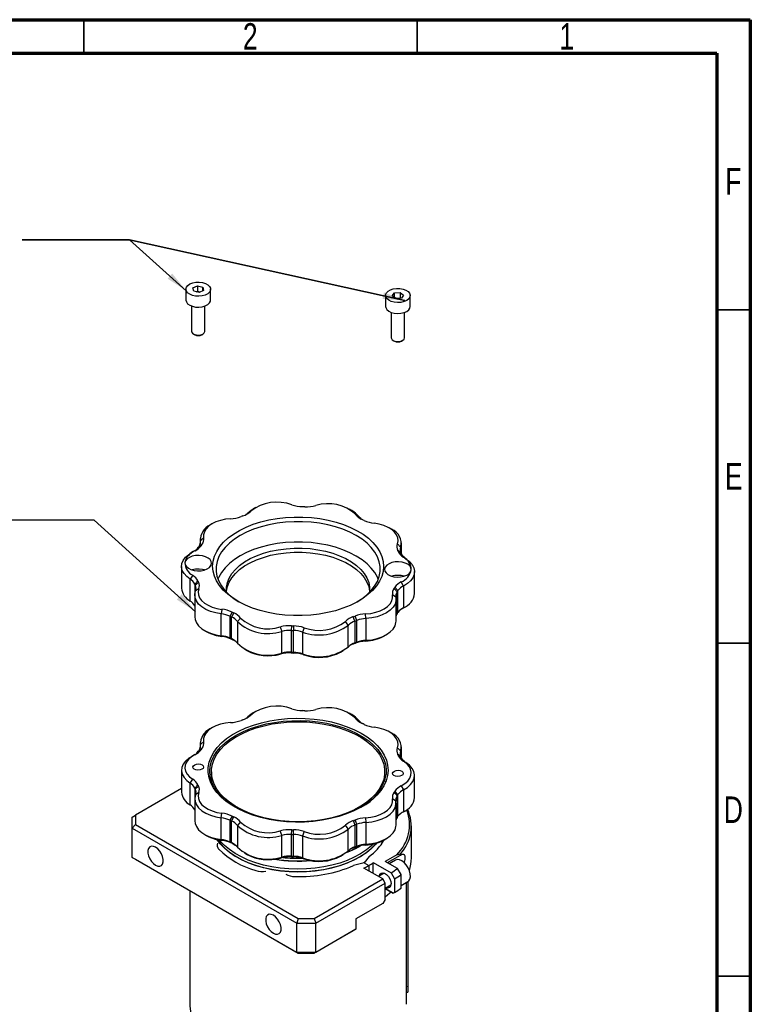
# Paper-space layout 'EXPLODED VIEW' of a CAD drawing. Header units: millimetres. Extents: x 15 to 415, y 5 to 292.
# Tile 26 of 26: x 305 to 415, y 144 to 292. Entities that reach past the tile are written whole.
import ezdxf

# ---------------------------------------------------------------- set-up
doc = ezdxf.new("R2010")
doc.units = ezdxf.units.MM
doc.layers.add('THICCC', color=7, linetype='Continuous', lineweight=35)
doc.styles.add('SLDTEXTSTYLE0', font='TXT', dxfattribs={"width": 0.75})
doc.dimstyles.new('SLDDIMSTYLE6', dxfattribs={"dimtxt": 0.18, "dimasz": 3.302, "dimexe": 0, "dimexo": 0.0625, "dimgap": 0, "dimtad": 0, "dimtih": 1, "dimtoh": 1, "dimdec": 0, "dimrnd": 1e-09, "dimzin": 0, "dimdsep": 46, "dimtxsty": 'Standard', "dimsah": 1, "dimcen": 0.09, "dimadec": 0, "dimazin": 0, "dimtfac": 3.302, "dimtdec": 0, "dimtofl": 0, "dimtmove": 0, "dimatfit": 3, "dimfxl": 1, "dimfrac": 2, "dimtolj": 1, "dimtzin": 0, "dimarcsym": 0})

psp = doc.layouts.new('EXPLODED VIEW')

# ---------------------------------------------------------------- linework, layer by layer
at = {"color": 7, "linetype": 'Continuous', "lineweight": 70}
for p, q in [((15, 292), (415, 292)), ((415, 292), (415, 5)), ((20, 287), (410, 287)), ((410, 287), (410, 10))]:
    psp.add_line(p, q, dxfattribs=at)
at = {"color": 7, "linetype": 'Continuous', "lineweight": 35}
for p, q in [((315, 287), (315, 292)), ((365, 287), (365, 292)), ((410, 248.5), (415, 248.5)), ((410, 198.5), (415, 198.5)), ((415, 148.5), (410, 148.5)), ((410, 148.5), (415, 148.5))]:
    psp.add_line(p, q, dxfattribs=at)
at = {"color": 7, "linetype": 'Continuous', "lineweight": 25}
for p, q in [((330.32, 251.58), (330.32, 249.95)), ((331.36, 251.76), (332.04, 252.07)), ((331.49, 251.27), (331.36, 251.76)), ((332.29, 251.09), (331.49, 251.27)), ((331.87, 251.18), (332.04, 251.26)), ((332.04, 252.07), (332.84, 251.89)), ((332.04, 252.07), (332.04, 251.26)), ((332.04, 251.26), (332.46, 251.16)), ((332.97, 251.4), (332.29, 251.09)), ((332.84, 251.89), (332.97, 251.4)), ((332.84, 251.34), (332.84, 251.89)), ((334.02, 249.95), (334.02, 251.58)), ((361.59, 251.03), (362.45, 251.09)), ((362.45, 251.09), (362.98, 250.7)), ((362.45, 251.09), (362.45, 250.28)), ((360.27, 250.63), (360.27, 249)), ((361.26, 250.56), (361.59, 251.03)), ((361.79, 250.17), (361.26, 250.56)), ((361.59, 250.32), (361.59, 251.03)), ((361.72, 250.22), (362.45, 250.28)), ((362.65, 250.24), (361.79, 250.17)), ((362.45, 250.28), (362.52, 250.23)), ((362.98, 250.7), (362.65, 250.24)), ((363.97, 249), (363.97, 250.63)), ((331.17, 249.05), (331.17, 245.25)), ((333.17, 245.25), (333.17, 249.05)), ((361.12, 248.1), (361.12, 244.3)), ((363.12, 244.3), (363.12, 248.1)), ((331.46, 244.84), (331.64, 244.74)), ((332.7, 244.74), (332.87, 244.84)), ((361.41, 243.89), (361.59, 243.79)), ((362.65, 243.79), (362.83, 243.89)), ((340.76, 218.82), (340.4, 218.61)), ((340.04, 218.28), (339.6, 218.01)), ((355.19, 218.37), (354.84, 218.57)), ((356.23, 217.48), (355.78, 217.78)), ((334.27, 216.4), (333.91, 216.2)), ((361.18, 215.55), (360.83, 215.76)), ((332.97, 214.29), (332.48, 213.85)), ((332.63, 213.15), (332.16, 212.84)), ((332.75, 213.32), (332.28, 213.02)), ((332.45, 214.16), (332.45, 213.36)), ((362.53, 212.9), (362.04, 213.37)), ((362.64, 211.89), (362.64, 213.52)), ((331.48, 212.24), (331.13, 212.04)), ((362.57, 212.06), (362.08, 212.39)), ((362.65, 211.88), (362.17, 212.21)), ((363.33, 211.14), (362.96, 211.36)), ((329.66, 210), (329.66, 206.73)), ((331.33, 208.66), (330.95, 208.06)), ((364.62, 205.94), (364.62, 209.21)), ((330.95, 204.79), (330.95, 208.06)), ((332.12, 207.81), (331.64, 207.33)), ((331.64, 207.33), (331.64, 204.06)), ((332.2, 207.63), (331.72, 207.14)), ((362.13, 206.36), (361.66, 206.87)), ((362.94, 207.05), (362.61, 207.67)), ((362.94, 207.05), (362.94, 203.78)), ((331.64, 205.69), (331.64, 202.42)), ((332.25, 206.65), (331.76, 206.31)), ((361.81, 205.36), (361.31, 205.73)), ((362.01, 206.18), (361.54, 206.7)), ((362.01, 206.18), (362.01, 202.91)), ((362.13, 203.09), (362.13, 206.36)), ((361.84, 201.78), (361.84, 205.05)), ((362.81, 203.7), (363.16, 203.9)), ((335.72, 203.55), (335.61, 202.86)), ((335.61, 199.6), (335.61, 202.86)), ((337.23, 203.13), (336.92, 202.5)), ((336.92, 202.5), (336.92, 199.23)), ((337.48, 203.01), (337.17, 202.38)), ((337.17, 199.11), (337.17, 202.38)), ((355.68, 201.79), (355.42, 202.45)), ((355.96, 201.9), (355.69, 202.55)), ((357.32, 202.18), (357.28, 202.87)), ((362.81, 203.7), (362.61, 203.59)), ((338.51, 202.24), (338.05, 201.72)), ((338.05, 201.72), (338.05, 198.45)), ((344.47, 200.91), (344.68, 200.24)), ((346.13, 201.08), (346.1, 200.39)), ((346.45, 201.07), (346.43, 200.38)), ((354.68, 201.19), (354.25, 201.74)), ((354.68, 197.92), (354.68, 201.19)), ((355.68, 201.79), (355.68, 198.53)), ((355.96, 198.63), (355.96, 201.9)), ((357.32, 202.18), (357.32, 198.91)), ((333.11, 200.38), (333.46, 200.18)), ((335.61, 199.6), (335.72, 199.47)), ((344.68, 196.97), (344.68, 200.24)), ((346.1, 200.39), (346.1, 197.12)), ((346.43, 197.11), (346.43, 200.38)), ((348.07, 200.8), (347.82, 200.14)), ((347.82, 200.14), (347.82, 196.87)), ((360.02, 199.54), (360.38, 199.74)), ((336.92, 199.23), (337.23, 199.05)), ((337.17, 199.11), (337.48, 198.93)), ((337.59, 198.88), (337.48, 198.93)), ((355.42, 198.36), (355.68, 198.53)), ((355.69, 198.46), (355.96, 198.63)), ((357.28, 198.79), (357.32, 198.91)), ((339.1, 197.57), (339.45, 197.36)), ((344.68, 196.97), (344.47, 196.83)), ((346.1, 197.12), (346.13, 197)), ((346.43, 197.11), (346.45, 196.99)), ((347.82, 196.87), (348.07, 196.71)), ((353.53, 197.12), (353.89, 197.32)), ((339.6, 187.42), (340.04, 187.68)), ((340.76, 188.23), (340.4, 188.02)), ((355.19, 187.78), (354.84, 187.98)), ((355.78, 187.19), (356.23, 186.89)), ((334.27, 185.81), (333.91, 185.6)), ((361.18, 184.96), (360.83, 185.17)), ((332.45, 183.56), (332.45, 182.77)), ((332.48, 183.26), (332.97, 183.69)), ((332.16, 182.25), (332.63, 182.56)), ((332.75, 182.73), (332.28, 182.43)), ((362.04, 182.77), (362.53, 182.3)), ((362.57, 181.47), (362.08, 181.8)), ((362.64, 181.3), (362.64, 182.92)), ((331.48, 181.65), (331.13, 181.44)), ((362.17, 181.62), (362.65, 181.28)), ((363.33, 180.55), (362.96, 180.76)), ((329.66, 179.4), (329.66, 176.14)), ((334.14, 179.19), (334.14, 177.73)), ((360.14, 177.73), (360.14, 179.19)), ((330.95, 177.47), (331.33, 178.07)), ((330.95, 174.2), (330.95, 177.47)), ((334.14, 178.24), (334.06, 177.99)), ((360.22, 177.99), (360.14, 178.24)), ((364.62, 175.35), (364.62, 178.61)), ((329.66, 176.65), (322.74, 172.65)), ((332.12, 177.21), (331.64, 176.73)), ((331.64, 176.73), (331.64, 173.47)), ((331.72, 176.55), (332.2, 177.03)), ((332.25, 176.06), (331.76, 175.72)), ((361.54, 176.1), (362.01, 175.59)), ((362.13, 175.77), (361.66, 176.28)), ((362.13, 172.5), (362.13, 175.77)), ((362.61, 177.08), (362.94, 176.45)), ((362.94, 176.45), (362.94, 173.19)), ((331.64, 175.1), (331.64, 171.83)), ((361.81, 174.76), (361.31, 175.14)), ((361.84, 171.19), (361.84, 174.45)), ((362.01, 175.59), (362.01, 172.32)), ((335.61, 172.27), (335.72, 172.96)), ((362.61, 173), (362.81, 173.1)), ((362.81, 173.1), (363.16, 173.31)), ((322.24, 172.36), (322.74, 172.65)), ((322.24, 170.73), (322.24, 172.36)), ((322.74, 172.65), (322.74, 171.26)), ((335.61, 169), (335.61, 172.27)), ((337.23, 172.54), (336.92, 171.91)), ((336.92, 171.91), (336.92, 168.64)), ((337.17, 171.79), (337.48, 172.42)), ((337.17, 168.52), (337.17, 171.79)), ((338.51, 171.65), (338.05, 171.13)), ((355.42, 171.85), (355.68, 171.2)), ((355.96, 171.3), (355.69, 171.95)), ((357.28, 172.28), (357.32, 171.58)), ((357.32, 171.58), (357.32, 168.32)), ((322.74, 171.26), (322.24, 170.73)), ((322.24, 170.73), (346.95, 156.47)), ((322.24, 166.34), (322.24, 170.73)), ((322.74, 171.26), (347.16, 157.16)), ((338.05, 171.13), (338.05, 167.86)), ((344.68, 169.65), (344.47, 170.32)), ((346.13, 170.49), (346.1, 169.79)), ((346.43, 169.78), (346.45, 170.48)), ((348.07, 170.2), (347.82, 169.55)), ((354.68, 170.6), (354.25, 171.15)), ((354.68, 167.33), (354.68, 170.6)), ((355.68, 171.2), (355.68, 167.93)), ((355.96, 168.04), (355.96, 171.3)), ((364.14, 166.25), (364.14, 171.05)), ((333.11, 169.79), (333.46, 169.58)), ((335.72, 168.88), (335.61, 169)), ((336.92, 168.64), (337.23, 168.46)), ((337.48, 168.34), (337.17, 168.52)), ((344.68, 166.38), (344.68, 169.65)), ((346.1, 169.79), (346.1, 166.53)), ((346.43, 166.52), (346.43, 169.78)), ((347.82, 169.55), (347.82, 166.28)), ((360.02, 168.94), (360.38, 169.15)), ((337.48, 168.34), (337.59, 168.29)), ((339.1, 166.97), (339.45, 166.77)), ((355.68, 167.93), (355.42, 167.77)), ((355.69, 167.87), (355.96, 168.04)), ((357.32, 168.32), (357.28, 168.2)), ((346.95, 152.08), (322.24, 166.34)), ((322.24, 166.34), (322.74, 166.05)), ((322.74, 166.05), (347.16, 151.96)), ((344.47, 166.24), (344.68, 166.38)), ((346.1, 166.53), (346.13, 166.41)), ((346.45, 166.4), (346.43, 166.52)), ((347.82, 166.28), (348.07, 166.12)), ((353.53, 166.53), (353.89, 166.73)), ((357.04, 165.54), (355.45, 165.11)), ((357.14, 165.64), (356.96, 165.51)), ((357.79, 166.46), (357.04, 165.54)), ((357.04, 165.54), (357.75, 165.13)), ((358.43, 165.55), (361.09, 164.02)), ((358.43, 163.92), (358.43, 165.55)), ((361.96, 166.74), (360.23, 165.74)), ((362.05, 164.69), (360.23, 165.74)), ((360.56, 165.55), (362.52, 166.68)), ((361.76, 165.93), (360.83, 165.39)), ((361.96, 166.74), (362.52, 166.86)), ((362.52, 166.68), (362.52, 166.86)), ((359.85, 163.1), (357.02, 164.73)), ((357.75, 165.13), (357.75, 164.31)), ((360.08, 163.98), (359.21, 163.47)), ((361.09, 164.02), (361.62, 163.1)), ((362.59, 163.77), (362.05, 164.69)), ((349.57, 157.16), (359.85, 163.1)), ((349.78, 156.47), (360.21, 162.49)), ((360.21, 162.49), (359.85, 163.1)), ((360.21, 160.04), (360.21, 162.49)), ((361.62, 163.1), (361.62, 161.06)), ((362.59, 161.72), (362.59, 163.77)), ((362.59, 162.13), (363.61, 162.72)), ((363.39, 144.3), (363.39, 162.6)), ((363.63, 162.73), (363.63, 146.95)), ((330.89, 161.34), (330.89, 144.3)), ((360.21, 161.74), (361.08, 162.24)), ((361.44, 160.96), (360.21, 161.67)), ((360.21, 161.67), (361.42, 160.97)), ((361.62, 161.06), (361.44, 160.96)), ((360.21, 160.04), (359.85, 159.42)), ((361.44, 160.96), (361.42, 160.97)), ((359.85, 159.42), (355.83, 157.1)), ((347.16, 157.16), (346.95, 156.47)), ((347.16, 157.16), (349.57, 157.16)), ((349.57, 157.16), (349.78, 156.47)), ((355.83, 157.1), (355.83, 155.57)), ((346.95, 156.47), (349.78, 156.47)), ((346.95, 152.08), (346.95, 156.47)), ((349.57, 151.96), (355.48, 155.37)), ((349.78, 152.08), (349.78, 156.47)), ((355.83, 155.57), (349.78, 152.08)), ((355.48, 155.37), (355.83, 155.57)), ((349.78, 152.08), (346.95, 152.08)), ((346.95, 152.08), (347.16, 151.96)), ((347.16, 151.96), (349.57, 151.96)), ((349.78, 152.08), (349.57, 151.96)), ((363.39, 146.1), (363.59, 146.1))]:
    psp.add_line(p, q, dxfattribs=at)
at = {"color": 8, "linetype": 'Continuous', "lineweight": 25}
for p, q in [((332.48, 213.48), (332.48, 213.85)), ((362.53, 212.9), (362.53, 212.15)), ((331.72, 206.2), (331.72, 207.14)), ((362.68, 203.63), (362.94, 203.78)), ((332.48, 182.89), (332.48, 183.26)), ((362.53, 182.3), (362.53, 181.56)), ((331.72, 175.6), (331.72, 176.55)), ((362.94, 173.19), (362.68, 173.04)), ((363.63, 146.95), (363.39, 146.94))]:
    psp.add_line(p, q, dxfattribs=at)
at = {"color": 7, "linetype": 'Continuous', "lineweight": 25, "flags": 128}
for points in [[(333.62, 252.24), (333.87, 251.99), (334, 251.71), (334, 251.42), (333.85, 251.14), (333.59, 250.9), (333.21, 250.7), (332.76, 250.57), (332.27, 250.51), (331.77, 250.54), (331.3, 250.64), (330.89, 250.81), (330.57, 251.04), (330.38, 251.3), (330.32, 251.59), (330.39, 251.88), (330.6, 252.15), (330.92, 252.37), (331.34, 252.53), (331.81, 252.63), (332.31, 252.64), (332.81, 252.58), (333.25, 252.45), (333.62, 252.24)], [(360.99, 251.47), (361.43, 251.62), (361.91, 251.69), (362.42, 251.68), (362.9, 251.6), (363.32, 251.44), (363.66, 251.23), (363.88, 250.96), (363.97, 250.68), (363.92, 250.39), (363.74, 250.12), (363.44, 249.88), (363.04, 249.71), (362.58, 249.6), (362.08, 249.56), (361.58, 249.61), (361.12, 249.73), (360.74, 249.92), (360.46, 250.16), (360.3, 250.44), (360.28, 250.73), (360.39, 251.01), (360.64, 251.27), (360.99, 251.47)], [(330.32, 249.95), (330.38, 249.67), (330.57, 249.4), (330.89, 249.18), (331.3, 249.01), (331.77, 248.9), (332.27, 248.88), (332.76, 248.94), (333.21, 249.07), (333.59, 249.26), (333.85, 249.51), (334, 249.79), (334.02, 249.95)], [(360.27, 249), (360.3, 248.81), (360.46, 248.53), (360.74, 248.29), (361.12, 248.1), (361.58, 247.98), (362.08, 247.93), (362.58, 247.96), (363.04, 248.07), (363.44, 248.25), (363.74, 248.48), (363.92, 248.75), (363.97, 249)], [(331.17, 245.25), (331.17, 245.18), (331.28, 244.98), (331.51, 244.82), (331.83, 244.71), (332.19, 244.67), (332.55, 244.72), (332.86, 244.83), (333.07, 245.01), (333.16, 245.21), (333.17, 245.25)], [(361.12, 244.3), (361.14, 244.19), (361.28, 243.99), (361.53, 243.84), (361.86, 243.74), (362.23, 243.73), (362.58, 243.79), (362.87, 243.92), (363.06, 244.1), (363.12, 244.3)], [(339.6, 218.01), (340.1, 218.43), (340.4, 218.61)], [(337.01, 217.15), (336.24, 217.06), (335.5, 216.9), (334.82, 216.67), (334.22, 216.37), (333.72, 216.02), (333.34, 215.62), (333.08, 215.19), (332.96, 214.74), (332.97, 214.29)], [(347.85, 217.4), (349.14, 217.32), (350.41, 217.16), (351.65, 216.94), (352.84, 216.64), (353.97, 216.27), (355.03, 215.84), (356.02, 215.35), (356.91, 214.81), (357.7, 214.21), (358.38, 213.57), (358.95, 212.9), (359.39, 212.2), (359.71, 211.47), (359.9, 210.73), (359.96, 209.98), (359.89, 209.23), (359.69, 208.49), (359.36, 207.77), (358.9, 207.06), (358.33, 206.39), (357.63, 205.76), (356.84, 205.17), (355.94, 204.63), (354.95, 204.14), (353.88, 203.71), (352.74, 203.35), (351.55, 203.06), (350.3, 202.84), (349.03, 202.69), (347.74, 202.62), (346.44, 202.62), (345.15, 202.7), (343.88, 202.85), (342.64, 203.08), (341.45, 203.38), (340.32, 203.75), (339.25, 204.18), (338.27, 204.67), (337.38, 205.21), (336.59, 205.81), (335.91, 206.45), (335.34, 207.12), (334.9, 207.82), (334.58, 208.55), (334.38, 209.29), (334.32, 210.04), (334.4, 210.79), (334.6, 211.53), (334.93, 212.25), (335.38, 212.96), (335.96, 213.63), (336.65, 214.26), (337.45, 214.85), (338.35, 215.39), (339.34, 215.88), (340.41, 216.31), (341.55, 216.67), (342.74, 216.96), (343.98, 217.18), (345.26, 217.33), (346.55, 217.4), (347.85, 217.4)], [(347.82, 216.7), (346.53, 216.7), (345.25, 216.63), (343.98, 216.47), (342.76, 216.25), (341.58, 215.94), (340.46, 215.57), (339.41, 215.14), (338.45, 214.64), (337.59, 214.09), (336.83, 213.49), (336.18, 212.85), (335.65, 212.17), (335.25, 211.46), (334.98, 210.73), (334.84, 209.99), (334.84, 209.25), (334.97, 208.51), (335.24, 207.78), (335.63, 207.07), (336.15, 206.39), (336.79, 205.74), (337.55, 205.14), (338.25, 204.68)], [(356.03, 204.68), (356.7, 205.11), (357.46, 205.71), (358.11, 206.36), (358.63, 207.04), (359.04, 207.74), (359.31, 208.47), (359.45, 209.21), (359.45, 209.96), (359.32, 210.7), (359.05, 211.42), (358.66, 212.13), (358.13, 212.81), (357.49, 213.46), (356.74, 214.06), (355.88, 214.62), (354.92, 215.12), (353.88, 215.56), (352.76, 215.93), (351.59, 216.23), (350.36, 216.46), (349.1, 216.62), (347.82, 216.7)], [(362.04, 213.37), (362.14, 213.82), (362.1, 214.27), (361.93, 214.72), (361.62, 215.14), (361.2, 215.52), (360.66, 215.85), (360.03, 216.13), (359.33, 216.33), (358.57, 216.47)], [(359.17, 208.07), (359.05, 208.36), (358.66, 209.07), (358.13, 209.75), (357.49, 210.4), (356.74, 211), (355.88, 211.55), (354.92, 212.05), (353.88, 212.49), (352.76, 212.87), (351.59, 213.17), (350.36, 213.4), (349.1, 213.56), (347.82, 213.64), (346.53, 213.64), (345.25, 213.56), (343.98, 213.41), (342.76, 213.18), (341.58, 212.88), (340.46, 212.51), (339.41, 212.08), (338.45, 211.58), (337.59, 211.03), (336.83, 210.43), (336.18, 209.78), (335.65, 209.1), (335.25, 208.4), (335.11, 208.07)], [(336.42, 206.1), (336.41, 206.18), (336.41, 206.88), (336.54, 207.57), (336.81, 208.25), (337.21, 208.91), (337.73, 209.53), (338.37, 210.12), (339.12, 210.67), (339.97, 211.16), (340.91, 211.59), (341.93, 211.97), (343.02, 212.27), (344.16, 212.5), (345.33, 212.65), (346.53, 212.73), (347.73, 212.73), (348.93, 212.66), (350.11, 212.5), (351.25, 212.27), (352.33, 211.97), (353.35, 211.6), (354.3, 211.17), (355.15, 210.68), (355.9, 210.14), (356.55, 209.55), (357.07, 208.92), (357.47, 208.26), (357.74, 207.59), (357.88, 206.89), (357.88, 206.2), (357.87, 206.1)], [(330.95, 208.06), (330.43, 208.47), (330.03, 208.92), (329.77, 209.4), (329.67, 209.9), (329.71, 210.41), (329.91, 210.9), (330.26, 211.36), (330.74, 211.79), (331.13, 212.04)], [(330.17, 210.55), (330.21, 210.25), (330.38, 209.96), (330.68, 209.71), (331.07, 209.52), (331.54, 209.39), (332.06, 209.33), (332.58, 209.35), (333.07, 209.45), (333.5, 209.62), (333.84, 209.85), (334.07, 210.13), (334.16, 210.42), (334.12, 210.72), (333.95, 211.01), (333.66, 211.25), (333.26, 211.45), (332.79, 211.58), (332.28, 211.64), (331.76, 211.61), (331.26, 211.51), (330.83, 211.34), (330.49, 211.12), (330.27, 210.84), (330.17, 210.55)], [(336.41, 206.23), (336.41, 206.27), (336.54, 206.96), (336.81, 207.64), (337.21, 208.29), (337.73, 208.92), (338.37, 209.51), (339.12, 210.06), (339.97, 210.55), (340.91, 210.98), (341.93, 211.35), (343.02, 211.66), (344.16, 211.89), (345.33, 212.04), (346.53, 212.12), (347.73, 212.12), (348.93, 212.04), (350.11, 211.89), (351.25, 211.66), (352.33, 211.36), (353.35, 210.99), (354.3, 210.56), (355.15, 210.07), (355.9, 209.52), (356.55, 208.93), (357.07, 208.31), (357.47, 207.65), (357.74, 206.97), (357.88, 206.28), (357.88, 206.23)], [(364.12, 209.47), (364.08, 209.77), (363.91, 210.06), (363.61, 210.31), (363.21, 210.5), (362.74, 210.63), (362.23, 210.69), (361.71, 210.66), (361.22, 210.56), (360.79, 210.39), (360.45, 210.17), (360.22, 209.89), (360.12, 209.6), (360.16, 209.3), (360.34, 209.01), (360.63, 208.76), (361.03, 208.57), (361.5, 208.44), (362.01, 208.38), (362.53, 208.41), (363.02, 208.51), (363.46, 208.68), (363.8, 208.9), (364.02, 209.18), (364.12, 209.47)], [(363.33, 211.14), (363.86, 210.74), (364.26, 210.29), (364.52, 209.8), (364.62, 209.3), (364.57, 208.8), (364.37, 208.3), (364.03, 207.84), (363.55, 207.42), (362.94, 207.05)], [(333.1, 209.46), (332.79, 209.54), (332.28, 209.6)], [(335.61, 202.86), (334.78, 203.01), (333.99, 203.24), (333.29, 203.54), (332.7, 203.92), (332.22, 204.34), (331.88, 204.81), (331.69, 205.3), (331.65, 205.81), (331.76, 206.31)], [(332.25, 206.65), (332.15, 206.2), (332.18, 205.75), (332.36, 205.3), (332.66, 204.88), (333.09, 204.5), (333.63, 204.17), (334.26, 203.89), (334.96, 203.69), (335.72, 203.55)], [(357.28, 202.87), (358.05, 202.95), (358.79, 203.12), (359.47, 203.35), (360.07, 203.65), (360.56, 204), (360.95, 204.4), (361.2, 204.83), (361.33, 205.28), (361.31, 205.73)], [(361.81, 205.36), (361.83, 204.85), (361.69, 204.35), (361.4, 203.87), (360.98, 203.43), (360.42, 203.04), (359.76, 202.71), (359.01, 202.45), (358.19, 202.27), (357.32, 202.18)], [(331.64, 202.42), (331.69, 202.03), (331.88, 201.54), (332.22, 201.07), (332.7, 200.65), (333.29, 200.28), (333.99, 199.97), (334.78, 199.74), (335.61, 199.6)], [(357.32, 198.91), (358.19, 199), (359.01, 199.18), (359.76, 199.44), (360.42, 199.77), (360.98, 200.16), (361.4, 200.6), (361.69, 201.08), (361.83, 201.58), (361.84, 201.78)], [(340.4, 188.02), (340.1, 187.83), (339.6, 187.42)], [(337.01, 186.56), (336.24, 186.47), (335.5, 186.31), (334.82, 186.08), (334.22, 185.78), (333.72, 185.43), (333.34, 185.03), (333.08, 184.6), (332.96, 184.15), (332.97, 183.69)], [(333.66, 179.84), (333.8, 180.62), (334.08, 181.38), (334.48, 182.12), (335.01, 182.83), (335.66, 183.51), (336.42, 184.15), (337.29, 184.75), (338.26, 185.29), (339.32, 185.77), (340.45, 186.18), (341.65, 186.54), (342.91, 186.82), (344.21, 187.02), (345.53, 187.15), (346.87, 187.21), (348.22, 187.18), (349.55, 187.08), (350.87, 186.91), (352.14, 186.66), (353.36, 186.33), (354.52, 185.94), (355.61, 185.48), (356.62, 184.97), (357.53, 184.4), (358.34, 183.77), (359.03, 183.11), (359.61, 182.41), (360.06, 181.68), (360.39, 180.92), (360.58, 180.15), (360.64, 179.38), (360.57, 178.6), (360.36, 177.84), (360.02, 177.08), (359.56, 176.36), (358.97, 175.66), (358.26, 175), (357.44, 174.38), (356.52, 173.81), (355.51, 173.3), (354.41, 172.85), (353.24, 172.47), (352.01, 172.15), (350.73, 171.91), (349.42, 171.74), (348.09, 171.64), (346.74, 171.63), (345.4, 171.69), (344.07, 171.83), (342.78, 172.04), (341.53, 172.33), (340.34, 172.69), (339.21, 173.11), (338.16, 173.6), (337.2, 174.15), (336.34, 174.74), (335.59, 175.39), (334.95, 176.07), (334.43, 176.79), (334.04, 177.53), (333.78, 178.29), (333.66, 179.07), (333.66, 179.84)], [(337.68, 173.86), (336.95, 174.33), (336.16, 174.94), (335.48, 175.59), (334.91, 176.28), (334.46, 177), (334.14, 177.74), (333.95, 178.49), (333.89, 179.25), (333.97, 180.01), (334.17, 180.77), (334.5, 181.5), (334.96, 182.22), (335.54, 182.9), (336.23, 183.55), (337.04, 184.16), (337.94, 184.71), (338.93, 185.22), (340.01, 185.66), (341.16, 186.04), (342.36, 186.35), (343.62, 186.58), (344.91, 186.75), (346.22, 186.84), (347.54, 186.86), (348.86, 186.8), (350.16, 186.66), (351.43, 186.45), (352.65, 186.17), (353.83, 185.82), (354.93, 185.4), (355.96, 184.92), (356.9, 184.39), (357.75, 183.8), (358.48, 183.17), (359.11, 182.5), (359.62, 181.79), (360, 181.06), (360.26, 180.32), (360.38, 179.56), (360.37, 178.79), (360.37, 178.79)], [(338.69, 184.88), (339.73, 185.35), (340.85, 185.75), (342.03, 186.08), (343.26, 186.35), (344.54, 186.54), (345.84, 186.65), (347.16, 186.69), (348.47, 186.65), (349.77, 186.53), (351.05, 186.34), (352.28, 186.08), (353.46, 185.74), (354.58, 185.34), (355.62, 184.87), (356.57, 184.35), (357.43, 183.77), (358.18, 183.15), (358.82, 182.48), (359.34, 181.79), (359.73, 181.06), (360, 180.32), (360.13, 179.56), (360.13, 178.8), (359.99, 178.04), (359.73, 177.3), (359.33, 176.57), (358.81, 175.88), (358.17, 175.21), (357.42, 174.59), (356.56, 174.01), (355.6, 173.49), (354.56, 173.02), (353.44, 172.62), (352.26, 172.29), (351.02, 172.03), (349.75, 171.84), (348.45, 171.72), (347.13, 171.68), (345.82, 171.72), (344.51, 171.84), (343.24, 172.03), (342.01, 172.29), (340.82, 172.63), (339.71, 173.03), (338.67, 173.5), (337.71, 174.02), (336.86, 174.6), (336.1, 175.22), (335.47, 175.89), (334.95, 176.59), (334.56, 177.31), (334.29, 178.06), (334.16, 178.81), (334.16, 179.57), (334.3, 180.33), (334.56, 181.07), (334.96, 181.8), (335.48, 182.5), (336.12, 183.16), (336.87, 183.79), (337.73, 184.36), (338.69, 184.88)], [(362.04, 182.77), (362.14, 183.22), (362.1, 183.68), (361.93, 184.12), (361.62, 184.54), (361.2, 184.93), (360.66, 185.26), (360.03, 185.53), (359.33, 185.74), (358.57, 185.87)], [(331.68, 181.76), (331.13, 181.42), (330.7, 181.04), (330.39, 180.63), (330.21, 180.18), (330.16, 179.73), (330.26, 179.28), (330.49, 178.84), (330.85, 178.43), (331.33, 178.07)], [(331.13, 181.44), (330.74, 181.2), (330.26, 180.77), (329.91, 180.31), (329.71, 179.82), (329.67, 179.31), (329.77, 178.81), (330.03, 178.32), (330.43, 177.87), (330.95, 177.47)], [(331.37, 179.92), (331.45, 180.09), (331.63, 180.24), (331.9, 180.33), (332.21, 180.35), (332.51, 180.31), (332.76, 180.2), (332.92, 180.05), (332.97, 179.87), (332.89, 179.69), (332.7, 179.55), (332.43, 179.46), (332.12, 179.43), (331.82, 179.48), (331.57, 179.58), (331.41, 179.74), (331.37, 179.92)], [(362.61, 177.08), (363.15, 177.41), (363.59, 177.79), (363.9, 178.21), (364.08, 178.65), (364.12, 179.11), (364.03, 179.56), (363.8, 179.99), (363.44, 180.4), (362.96, 180.76)], [(362.94, 176.45), (363.55, 176.82), (364.03, 177.25), (364.37, 177.71), (364.57, 178.2), (364.62, 178.71), (364.52, 179.21), (364.26, 179.69), (363.86, 180.15), (363.33, 180.55)], [(361.32, 178.97), (361.4, 179.14), (361.59, 179.29), (361.86, 179.38), (362.16, 179.4), (362.47, 179.36), (362.72, 179.25), (362.88, 179.1), (362.92, 178.92), (362.84, 178.74), (362.65, 178.6), (362.39, 178.51), (362.08, 178.48), (361.77, 178.53), (361.53, 178.63), (361.37, 178.79), (361.32, 178.97)], [(332.25, 176.06), (332.15, 175.61), (332.18, 175.16), (332.36, 174.71), (332.66, 174.29), (333.09, 173.91), (333.63, 173.57), (334.26, 173.3), (334.96, 173.09), (335.72, 172.96)], [(331.76, 175.72), (331.65, 175.21), (331.69, 174.71), (331.88, 174.21), (332.22, 173.75), (332.7, 173.32), (333.29, 172.95), (333.99, 172.65), (334.78, 172.42), (335.61, 172.27)], [(357.28, 172.28), (358.05, 172.36), (358.79, 172.52), (359.47, 172.76), (360.07, 173.05), (360.56, 173.41), (360.95, 173.8), (361.2, 174.24), (361.33, 174.69), (361.31, 175.14)], [(357.32, 171.58), (358.19, 171.68), (359.01, 171.85), (359.76, 172.11), (360.42, 172.44), (360.98, 172.84), (361.4, 173.28), (361.69, 173.76), (361.83, 174.26), (361.81, 174.76)], [(331.64, 171.83), (331.69, 171.44), (331.88, 170.95), (332.22, 170.48), (332.7, 170.06), (333.29, 169.69), (333.99, 169.38), (334.78, 169.15), (335.61, 169)], [(357.32, 168.32), (358.19, 168.41), (359.01, 168.59), (359.76, 168.85), (360.42, 169.18), (360.98, 169.57), (361.4, 170.01), (361.69, 170.49), (361.83, 170.99), (361.84, 171.19)], [(358.92, 168.48), (358.79, 168.33), (358.15, 167.66), (357.39, 167.04), (356.53, 166.47), (355.57, 165.95), (354.53, 165.48), (353.4, 165.08), (352.22, 164.75), (350.98, 164.49), (349.71, 164.3), (348.4, 164.19), (347.09, 164.16), (345.77, 164.2), (344.47, 164.32), (343.2, 164.51), (341.97, 164.78), (340.79, 165.11), (339.67, 165.52), (338.63, 165.99), (337.68, 166.51), (336.83, 167.09), (336.08, 167.72), (335.45, 168.38), (334.98, 169.01)], [(335.05, 168.99), (335.49, 168.4), (336.13, 167.73), (336.87, 167.11), (337.72, 166.53), (338.67, 166.01), (339.7, 165.54), (340.81, 165.14), (341.99, 164.8), (343.22, 164.54), (344.48, 164.34), (345.78, 164.23), (347.09, 164.19), (348.4, 164.22), (349.7, 164.33), (350.97, 164.52), (352.2, 164.78), (353.38, 165.11), (354.5, 165.51), (355.54, 165.97), (356.49, 166.49), (357.35, 167.06), (358.1, 167.68), (358.75, 168.34), (358.84, 168.45)], [(358.44, 168.35), (358.15, 168.07), (357.39, 167.45), (356.53, 166.88), (355.57, 166.35), (354.53, 165.89), (353.4, 165.49), (352.22, 165.16), (350.98, 164.9), (349.71, 164.71), (348.4, 164.6), (347.09, 164.56), (345.77, 164.61), (344.47, 164.72), (343.2, 164.92), (341.97, 165.19), (340.79, 165.52), (339.67, 165.93), (338.63, 166.4), (337.68, 166.92), (336.83, 167.5), (336.08, 168.13), (335.45, 168.79), (335.33, 168.94)], [(337.94, 168), (337.68, 168.15), (337.15, 168.5)], [(337.36, 168.4), (337.72, 168.17), (337.83, 168.1)], [(359.85, 168.85), (359.71, 168.52), (359.52, 168.14)], [(359.88, 168.66), (359.94, 168.86), (359.95, 168.9)], [(360.01, 168.94), (359.99, 168.86), (359.98, 168.84)], [(325.75, 165.16), (326.08, 165.02), (326.38, 165.01), (326.64, 165.11), (326.81, 165.33), (326.91, 165.65), (326.91, 166.03), (326.81, 166.45), (326.64, 166.88), (326.38, 167.27), (326.08, 167.61), (325.75, 167.85), (325.43, 167.99), (325.12, 168), (324.87, 167.9), (324.69, 167.68), (324.6, 167.36), (324.6, 166.98), (324.69, 166.56), (324.87, 166.13), (325.12, 165.74), (325.43, 165.4), (325.75, 165.16)], [(363.61, 162.72), (363.74, 162.82), (363.91, 163.09), (363.99, 163.44), (363.97, 163.87), (363.85, 164.32), (363.65, 164.78), (363.38, 165.2), (363.05, 165.56), (362.7, 165.82), (362.35, 165.98), (362.02, 166.01), (361.76, 165.93)], [(359.33, 163.54), (359.34, 163.57), (359.43, 163.83), (359.61, 163.99), (359.85, 164.03), (360.13, 163.95), (360.42, 163.76), (360.69, 163.47), (360.9, 163.12), (361.04, 162.74), (361.09, 162.38)], [(361.11, 161.15), (360.93, 160.98), (360.21, 160.36)], [(343.43, 154.96), (343.76, 154.82), (344.06, 154.81), (344.31, 154.91), (344.49, 155.13), (344.59, 155.44), (344.59, 155.83), (344.49, 156.25), (344.31, 156.68), (344.06, 157.07), (343.76, 157.41), (343.43, 157.65), (343.1, 157.79), (342.8, 157.8), (342.55, 157.69), (342.37, 157.48), (342.28, 157.16), (342.28, 156.78), (342.37, 156.36), (342.55, 155.93), (342.8, 155.53), (343.1, 155.2), (343.43, 154.96)], [(330.89, 144.3), (330.9, 144.05), (331.01, 143.21), (331.24, 142.37), (331.61, 141.55), (332.1, 140.75), (332.72, 139.99), (333.45, 139.25), (334.29, 138.56), (335.24, 137.92), (336.29, 137.32), (337.42, 136.79), (338.63, 136.31), (339.92, 135.9), (341.26, 135.56), (342.65, 135.29), (344.07, 135.09), (345.52, 134.97), (346.99, 134.92), (348.45, 134.95), (349.91, 135.06), (351.34, 135.24), (352.74, 135.5), (354.09, 135.82)]]:
    psp.add_lwpolyline(points, dxfattribs=at)
at = {"color": 7, "linetype": 'Continuous', "lineweight": 25}
for centre, radius, start, end in [((332.17, 245.74), 1.13, 241.9309, 298.0691), ((362.12, 244.79), 1.13, 241.9311, 298.0689), ((343.98, 213.21), 6.42, 69.5545, 127.8533), ((347.94, 224.47), 5.52, 251.7683, 268.8502), ((347.15, 192.18), 26.77, 87.8405, 88.5279), ((348.39, 224.74), 5.81, 267.6713, 284.1795), ((351.65, 213.31), 6.09, 47.2844, 107.5499), ((336.75, 222.48), 5.34, 272.8288, 290.2947), ((345.49, 199.39), 19.35, 110.0158, 110.8694), ((337.85, 220.58), 3.18, 288.6563, 313.4165), ((338.07, 219.56), 2.18, 303.9913, 314.7504), ((353.41, 215.21), 3.63, 38.8715, 60.6132), ((357.85, 219.46), 2.67, 219.1618, 246.9755), ((357.79, 218.7), 1.97, 218.0137, 236.4823), ((334.94, 213.96), 2.46, 114.5957, 182.564), ((349.74, 201.65), 16.9, 64.3701, 65.3044), ((359.11, 221.33), 4.9, 245.1539, 263.6603), ((331.73, 214.07), 1.27, 323.6377, 9.6402), ((360.32, 213.45), 2.28, 345.9138, 67.7572), ((330.61, 213.9), 1.88, 303.082, 325.7343), ((330.63, 214.56), 2.45, 295.2904, 324.7902), ((338.49, 208.73), 7.54, 145.3566, 146.9904), ((331.41, 213.67), 1.09, 323.6377, 9.6402), ((338.76, 209.17), 7.31, 145.3566, 146.9904), ((363.17, 212.93), 1.21, 158.8622, 206.3937), ((363.49, 212.52), 1.04, 158.8622, 206.3937), ((332.59, 210.06), 2.47, 111.6625, 168.4892), ((356.48, 209.71), 6.22, 23.7736, 25.5935), ((363.99, 213.11), 2.04, 206.189, 239.5849), ((356.78, 209.29), 6.42, 23.7736, 25.5935), ((364.22, 212.65), 1.75, 206.189, 239.5849), ((362.02, 209.48), 2.1, 359.7995, 63.2408), ((332.27, 210.54), 2.1, 179.7995, 243.2408), ((332.15, 206.4), 3.2, 87.7253, 106.6692), ((330.29, 206.91), 2.04, 26.189, 59.5849), ((362.12, 205.38), 3.27, 73.3874, 106.6126), ((361.7, 209.96), 2.47, 291.6625, 348.4892), ((330.07, 206.56), 1.75, 26.189, 59.5849), ((337.51, 209.91), 6.42, 203.7736, 205.5935), ((330.79, 206.68), 1.04, 338.8622, 26.3937), ((337.81, 210.31), 6.22, 203.7736, 205.5935), ((331.12, 207.09), 1.21, 338.8622, 26.3937), ((355.53, 210.85), 7.31, 325.3566, 326.9904), ((363.66, 205.46), 2.45, 115.2904, 144.7902), ((363.84, 205.15), 2.1, 115.2904, 144.7902), ((332.04, 206.92), 2.39, 184.5567, 242.8751), ((362.56, 205.95), 1.27, 143.6377, 189.6402), ((362.88, 205.54), 1.09, 143.6377, 189.6402), ((355.8, 210.47), 7.54, 325.3566, 326.9904), ((362.05, 206.21), 2.59, 290.2247, 353.9402), ((330.07, 203.29), 1.75, 26.189, 59.5849), ((335.15, 198.69), 4.2, 65.1539, 83.6603), ((335.18, 198.69), 4.9, 65.1539, 83.6603), ((344.46, 218.23), 17.44, 244.3701, 245.3044), ((336.28, 200.27), 2.29, 39.1618, 66.9755), ((344.54, 218.36), 16.9, 244.3701, 245.3044), ((336.44, 200.55), 2.67, 39.1618, 66.9755), ((356.43, 199.44), 3.18, 108.6563, 133.4165), ((348.79, 220.63), 19.35, 290.0158, 290.8694), ((357.54, 197.54), 5.34, 92.8288, 110.2947), ((363.01, 202.21), 1.23, 144.8693, 162.6643), ((355.8, 207.2), 7.54, 325.3566, 326.9904), ((363.84, 201.88), 2.1, 115.2904, 144.7902), ((342.62, 206.58), 6.67, 226.8161, 288.0182), ((342.64, 206.71), 6.09, 227.2844, 287.5499), ((345.9, 195.28), 5.81, 87.6713, 104.1795), ((347.14, 227.84), 26.77, 267.8405, 268.5279), ((346.34, 195.55), 5.52, 71.7683, 88.8502), ((350.3, 206.9), 7.2, 249.8716, 307.5362), ((350.31, 206.81), 6.42, 249.5545, 307.8533), ((356.55, 199.21), 2.72, 108.6563, 133.4165), ((348.85, 220.56), 19.97, 290.0158, 290.8694), ((357.55, 197.6), 4.58, 92.8288, 110.2947), ((336.31, 205.32), 5.88, 241.025, 264.2426), ((335.15, 195.42), 4.2, 65.1539, 83.6603), ((335.18, 194.6), 4.9, 65.1539, 83.6603), ((345.9, 195.41), 4.98, 87.6713, 104.1795), ((347.14, 228.01), 27.64, 267.8405, 268.5279), ((346.34, 195.65), 4.73, 71.7683, 88.8502), ((357.04, 205.05), 6.27, 272.1361, 298.3934), ((344.46, 214.96), 17.44, 244.3701, 245.3044), ((336.28, 197.01), 2.29, 39.1618, 66.9755), ((344.54, 214.28), 16.9, 244.3701, 245.3044), ((342.64, 203.42), 6.76, 227.2844, 287.5499), ((350.31, 203.56), 7.13, 249.5545, 307.8533), ((356.55, 195.95), 2.72, 108.6563, 133.4165), ((356.78, 194.59), 4.02, 109.8987, 116.3777), ((348.79, 216.54), 19.35, 290.0158, 290.8694), ((348.85, 217.29), 19.97, 290.0158, 290.8694), ((357.54, 193.45), 5.34, 92.8288, 110.2947), ((357.55, 194.34), 4.58, 92.8288, 110.2947), ((342.64, 203.5), 6.92, 242.5019, 285.3441), ((345.9, 191.2), 5.81, 87.6713, 104.1795), ((345.9, 192.15), 4.98, 87.6713, 104.1795), ((347.14, 224.74), 27.64, 267.8405, 268.5279), ((347.14, 223.76), 26.77, 267.8405, 268.5279), ((346.34, 192.38), 4.73, 71.7683, 88.8502), ((346.34, 191.47), 5.52, 71.7683, 88.8502), ((350.32, 203.36), 7.02, 251.2578, 297.2079), ((337.85, 189.99), 3.18, 288.6563, 313.4165), ((343.98, 182.62), 6.42, 69.5545, 127.8533), ((347.94, 193.87), 5.52, 251.7683, 268.8502), ((347.15, 161.59), 26.77, 87.8405, 88.5279), ((348.39, 194.15), 5.81, 267.6713, 284.1795), ((351.65, 182.71), 6.09, 47.2844, 107.5499), ((353.41, 184.61), 3.63, 38.8715, 60.6132), ((336.75, 191.89), 5.34, 272.8288, 290.2947), ((345.49, 168.8), 19.35, 110.0158, 110.8694), ((338.07, 188.97), 2.18, 303.9913, 314.7504), ((357.85, 188.87), 2.67, 219.1618, 246.9755), ((357.77, 188.09), 1.95, 217.9059, 236.5902), ((349.74, 171.06), 16.9, 64.3701, 65.3044), ((359.11, 190.74), 4.9, 245.1539, 263.6603), ((334.94, 183.37), 2.46, 114.5957, 182.564), ((360.32, 182.86), 2.28, 345.9138, 67.7572), ((331.41, 183.07), 1.09, 323.6377, 9.6402), ((331.73, 183.48), 1.27, 323.6377, 9.6402), ((330.61, 183.31), 1.88, 303.082, 325.7343), ((330.63, 183.97), 2.45, 295.2904, 324.7902), ((338.49, 178.14), 7.54, 145.3566, 146.9904), ((338.76, 178.58), 7.31, 145.3566, 146.9904), ((363.17, 182.34), 1.21, 158.8622, 206.3937), ((356.48, 179.12), 6.22, 23.7736, 25.5935), ((363.49, 181.93), 1.04, 158.8622, 206.3937), ((363.99, 182.52), 2.04, 206.189, 239.5849), ((356.78, 178.7), 6.42, 23.7736, 25.5935), ((364.22, 182.05), 1.75, 206.189, 239.5849), ((353.5, 180.14), 7, 296.3084, 348.9504), ((330.07, 175.96), 1.75, 26.189, 59.5849), ((330.29, 176.31), 2.04, 26.189, 59.5849), ((332.04, 176.33), 2.39, 184.5567, 242.8751), ((337.51, 179.32), 6.42, 203.7736, 205.5935), ((330.79, 176.09), 1.04, 338.8622, 26.3937), ((337.81, 179.72), 6.22, 203.7736, 205.5935), ((331.12, 176.5), 1.21, 338.8622, 26.3937), ((362.56, 175.35), 1.27, 143.6377, 189.6402), ((355.53, 180.26), 7.31, 325.3566, 326.9904), ((363.66, 174.87), 2.45, 115.2904, 144.7902), ((355.8, 179.88), 7.54, 325.3566, 326.9904), ((363.84, 174.56), 2.1, 115.2904, 144.7902), ((362.88, 174.94), 1.09, 143.6377, 189.6402), ((362.05, 175.62), 2.59, 290.2247, 353.9402), ((330.07, 172.7), 1.75, 26.189, 59.5849), ((335.18, 168.09), 4.9, 65.1539, 83.6603), ((357.64, 171.22), 6.22, 313.9458, 21.2883), ((363.84, 171.29), 2.1, 115.2904, 144.7902), ((357.95, 171.01), 6.17, 317.7206, 24.4874), ((335.15, 168.1), 4.2, 65.1539, 83.6603), ((344.46, 187.63), 17.44, 244.3701, 245.3044), ((336.28, 169.68), 2.29, 39.1618, 66.9755), ((344.54, 187.77), 16.9, 244.3701, 245.3044), ((336.44, 169.96), 2.67, 39.1618, 66.9755), ((342.64, 176.12), 6.09, 227.2844, 287.5499), ((356.43, 168.84), 3.18, 108.6563, 133.4165), ((348.79, 190.03), 19.35, 290.0158, 290.8694), ((357.54, 166.94), 5.34, 92.8288, 110.2947), ((357.55, 167.01), 4.58, 92.8288, 110.2947), ((363.01, 171.62), 1.23, 144.8693, 162.6643), ((355.8, 176.61), 7.54, 325.3566, 326.9904), ((342.64, 176.09), 6.76, 227.2844, 287.5499), ((345.9, 164.69), 5.81, 87.6713, 104.1795), ((347.14, 197.25), 26.77, 267.8405, 268.5279), ((346.34, 164.96), 5.52, 71.7683, 88.8502), ((350.31, 176.23), 7.13, 249.5545, 307.8533), ((350.31, 176.22), 6.42, 249.5545, 307.8533), ((356.55, 168.62), 2.72, 108.6563, 133.4165), ((348.85, 189.97), 19.97, 290.0158, 290.8694), ((336.31, 174.73), 5.88, 241.025, 264.2426), ((335.73, 168.13), 0.74, 153.0976, 226.5803), ((335.15, 164.83), 4.2, 65.1539, 83.6603), ((335.18, 164.01), 4.9, 65.1539, 83.6603), ((344.46, 184.37), 17.44, 244.3701, 245.3044), ((336.28, 166.41), 2.29, 39.1618, 66.9755), ((344.54, 183.69), 16.9, 244.3701, 245.3044), ((345.9, 164.82), 4.98, 87.6713, 104.1795), ((347.14, 197.41), 27.64, 267.8405, 268.5279), ((346.34, 165.05), 4.73, 71.7683, 88.8502), ((357.04, 174.46), 6.27, 272.1361, 298.3934), ((353.37, 172.72), 7.66, 305.1945, 330.6104), ((344.1, 176.53), 12.59, 225.198, 254.8196), ((342.64, 172.83), 6.76, 227.2844, 287.5499), ((350.31, 172.96), 7.13, 249.5545, 307.8533), ((349.45, 179.96), 13.81, 290.8662, 300.861), ((349.32, 180.21), 14.06, 291.4442, 300.4156), ((356.55, 165.35), 2.72, 108.6563, 133.4165), ((356.78, 163.99), 4.02, 109.8987, 116.3777), ((348.79, 185.95), 19.35, 290.0158, 290.8694), ((348.85, 186.7), 19.97, 290.0158, 290.8694), ((357.54, 162.86), 5.34, 92.8288, 110.2947), ((357.55, 163.74), 4.58, 92.8288, 110.2947), ((342.66, 173.06), 7.06, 242.9722, 284.8737), ((347.15, 187.99), 22.2, 260.8561, 274.9577), ((347.15, 187.97), 22.16, 261.1, 274.6793), ((345.9, 160.6), 5.81, 87.6713, 104.1795), ((345.9, 161.55), 4.98, 87.6713, 104.1795), ((347.14, 188.58), 22.38, 264.1006, 271.6508), ((347.14, 194.15), 27.64, 267.8405, 268.5279), ((347.14, 193.16), 26.77, 267.8405, 268.5279), ((346.34, 161.79), 4.73, 71.7683, 88.8502), ((346.34, 160.88), 5.52, 71.7683, 88.8502), ((350.32, 172.76), 7.02, 251.2578, 297.2079), ((351.04, 176.77), 13.44, 299.9622, 303.3865), ((358.28, 166.27), 5.87, 341.2396, 359.8365), ((341.74, 167.57), 3.33, 253.5769, 279.8106), ((347.34, 184.16), 20.71, 268.1744, 293.0596), ((350.33, 178), 14.85, 296.7616, 299.9649), ((352.85, 176.87), 15.27, 302.6646, 307.0615), ((346.67, 166.27), 2.81, 240.6396, 270.1693), ((353.03, 176.56), 15.97, 302.5609, 306.7707), ((360.56, 162.3), 0.537, 244.6686, 9.3723), ((353.03, 174.52), 15.97, 302.5609, 306.7707)]:
    psp.add_arc(centre, radius, start, end, dxfattribs=at)
for points, knots in [([(362.52, 166.68), (362.6, 166.73), (362.78, 166.82), (362.96, 166.85), (363.09, 166.75), (363.15, 166.58), (363.17, 166.32), (363.14, 166), (363.1, 165.73), (363.06, 165.57), (363.05, 165.55)], [0, 0, 0, 0, 0.199629, 0.405131, 0.530316, 0.656453, 0.752906, 0.849404, 0.973093, 1, 1, 1, 1]), ([(363.63, 146.95), (363.63, 146.78), (363.63, 146.44), (363.61, 146.15), (363.58, 146.13), (363.57, 146.12)], [0, 0, 0, 0, 0.352998, 0.706001, 1, 1, 1, 1])]:
    psp.add_open_spline(points, degree=3, knots=knots, dxfattribs=at)
at = {"layer": 'THICCC'}
for p, q in [((321.84, 258.97), (305.76, 258.97)), ((363.14, 249.89), (321.84, 258.97))]:
    psp.add_line(p, q, dxfattribs=at)
at = {"layer": 'THICCC', "color": 7}
for p, q in [((321.84, 258.97), (305.76, 258.97)), ((330.37, 251.33), (321.84, 258.97))]:
    psp.add_line(p, q, dxfattribs=at)
psp.add_solid([(330.37, 251.33), (328.25, 253.91), (327.57, 253.15)], dxfattribs=at)
at = {"layer": 'THICCC'}
psp.add_solid([(363.14, 249.89), (360.02, 251.09), (359.81, 250.1)], dxfattribs=at)

# ---------------------------------------------------------------- texts
at = {"color": 7, "linetype": 'Continuous', "lineweight": 0, "char_height": 3.97, "attachment_point": 2, "style": 'SLDTEXTSTYLE0'}
for s, insert in [('2', (339.96, 291.48)), ('1', (387.46, 291.48)), ('F', (412.46, 269.73)), ('E', (412.51, 225.48)), ('D', (412.45, 175.48))]:
    psp.add_mtext(s, dxfattribs=dict(at, insert=insert))

# ---------------------------------------------------------------- leaders
at = {"layer": 'THICCC'}
psp.add_leader([(331.76, 203.2), (316.53, 216.93), (302.51, 216.93)], dimstyle='SLDDIMSTYLE6', dxfattribs=at)

doc.saveas('drawing.dxf')
